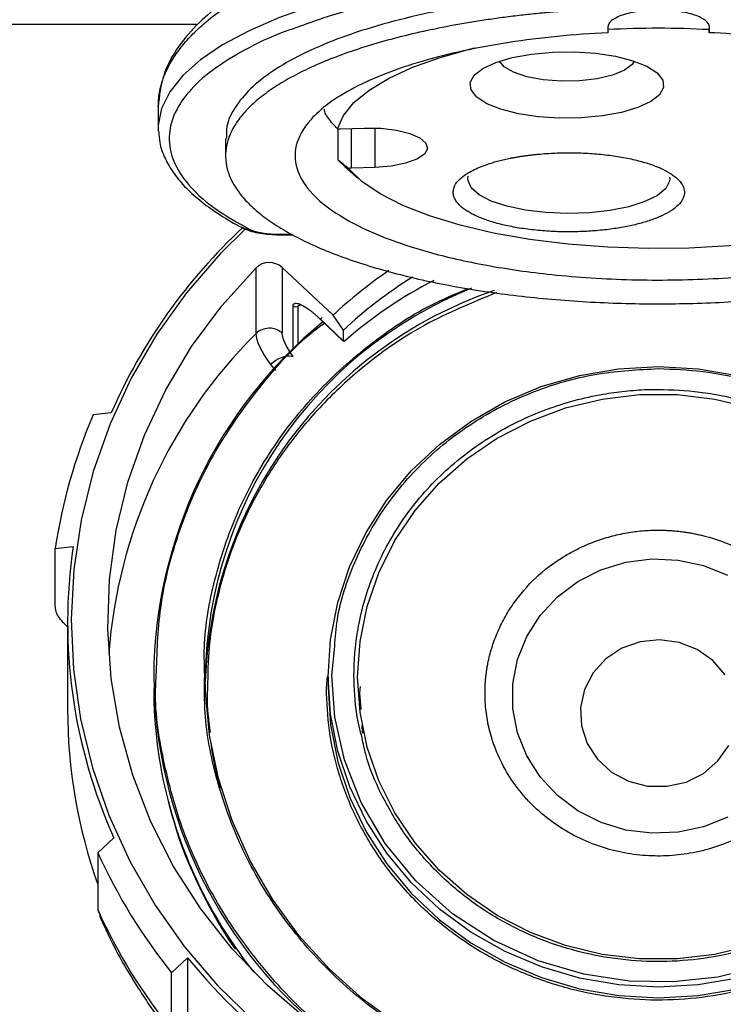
# Model space of a CAD drawing. Header units: inches. Extents: x 1.5 to 64.5, y 1.5 to 49.5.
# Tile 12 of 35: x 16 to 17.9, y 30.2 to 32.8. Entities that reach past the tile are written whole.
import ezdxf

# ---------------------------------------------------------------- set-up
doc = ezdxf.new("R2010")
doc.units = ezdxf.units.IN
doc.header["$LTSCALE"] = 6
doc.header["$MEASUREMENT"] = 0
doc.layers.add('DIMENSIONS', color=140, linetype='Continuous', lineweight=25)
doc.styles.add('SLDTEXTSTYLE0', font='TXT', dxfattribs={"width": 0.7})
doc.dimstyles.new('SLDDIMSTYLE0', dxfattribs={"dimtxt": 0.509766, "dimasz": 0.78, "dimexe": 0, "dimexo": 0.0625, "dimgap": 0.127441, "dimtad": 0, "dimtih": 1, "dimtoh": 1, "dimrnd": 1e-09, "dimzin": 12, "dimdsep": 46, "dimtxsty": 'SLDTEXTSTYLE0', "dimsah": 1, "dimcen": 0.09, "dimadec": 0, "dimazin": 3, "dimtfac": 1, "dimtofl": 0, "dimtmove": 0, "dimatfit": 3, "dimfxl": 0, "dimfrac": 2, "dimtolj": 1, "dimtzin": 12, "dimarcsym": 0})

# ---------------------------------------------------------------- blocks, each defined once
blk = doc.blocks.new('_D')
at = {"layer": 'DIMENSIONS'}
for p, q in [((13.2342, 33.3286), (13.2342, 24.8416)), ((20.9742, 33.3286), (20.9742, 24.8416)), ((13.2342, 25.5916), (15.624, 25.5916)), ((16.3147, 25.5916), (16.1436, 25.5916)), ((16.1436, 25.5916), (16.1436, 24.7815)), ((18.2536, 25.5916), (18.4248, 25.5916)), ((18.4248, 25.5916), (18.4248, 24.7815)), ((20.9742, 25.5916), (18.9443, 25.5916)), ((16.1436, 24.7815), (16.3147, 24.7815)), ((18.4248, 24.7815), (18.2536, 24.7815))]:
    blk.add_line(p, q, dxfattribs=at)
for points in [[(13.2342, 25.5916), (14.0142, 25.4716), (14.0142, 25.7116)], [(20.9742, 25.5916), (20.1942, 25.7116), (20.1942, 25.4716)]]:
    blk.add_solid(points, dxfattribs=at)
at = {"layer": 'DIMENSIONS', "char_height": 0.5, "attachment_point": 1, "style": 'SLDTEXTSTYLE0'}
for s, insert in [('7.74', (16.5268, 26.3503)), ('196.6', (16.3147, 25.426))]:
    blk.add_mtext(s, dxfattribs=dict(at, insert=insert))
blk = doc.blocks.new('_D_3')
at = {"layer": 'DIMENSIONS'}
for p, q in [((13.6588, 32.8123), (13.6588, 26.9149)), ((20.5499, 32.7847), (20.5499, 26.9149)), ((13.6588, 27.6649), (15.624, 27.6649)), ((16.3147, 27.6649), (16.1436, 27.6649)), ((16.1436, 27.6649), (16.1436, 26.8547)), ((18.2536, 27.6649), (18.4248, 27.6649)), ((18.4248, 27.6649), (18.4248, 26.8547)), ((20.5499, 27.6649), (18.9443, 27.6649)), ((16.1436, 26.8547), (16.3147, 26.8547)), ((18.4248, 26.8547), (18.2536, 26.8547))]:
    blk.add_line(p, q, dxfattribs=at)
for points in [[(13.6588, 27.6649), (14.4388, 27.5449), (14.4388, 27.7849)], [(20.5499, 27.6649), (19.7699, 27.7849), (19.7699, 27.5449)]]:
    blk.add_solid(points, dxfattribs=at)
at = {"layer": 'DIMENSIONS', "char_height": 0.5, "attachment_point": 1, "style": 'SLDTEXTSTYLE0'}
for s, insert in [('6.89', (16.5268, 28.4235)), ('175.0', (16.3147, 27.4992))]:
    blk.add_mtext(s, dxfattribs=dict(at, insert=insert))

msp = doc.modelspace()

# ---------------------------------------------------------------- linework, layer by layer
for p, q in [((16.4828, 32.8123), (13.9588, 32.8123)), ((17.5967, 32.8046), (17.5966, 32.7917)), ((17.5966, 32.7917), (17.5973, 32.79)), ((17.5973, 32.8055), (17.5973, 32.79)), ((17.8719, 32.8061), (17.8719, 32.79)), ((17.8719, 32.79), (17.8726, 32.7917)), ((17.8726, 32.8049), (17.8726, 32.7917)), ((17.8726, 32.7917), (17.8727, 32.8046)), ((16.3755, 32.5885), (16.3755, 32.5309)), ((16.3755, 32.5309), (16.3757, 32.5228)), ((16.8639, 32.529), (16.8639, 32.444)), ((16.8709, 32.529), (16.9356, 32.531)), ((16.9002, 32.422), (16.9002, 32.5299)), ((16.9649, 32.4241), (16.9649, 32.531)), ((16.5583, 32.5027), (16.5583, 32.4557)), ((16.8821, 32.4264), (16.8659, 32.4417)), ((16.8821, 32.4264), (16.9194, 32.3938)), ((16.9649, 32.4241), (16.9002, 32.422)), ((17.217, 32.3939), (17.2178, 32.4001)), ((17.7647, 32.3973), (17.765, 32.3939)), ((16.6972, 32.2428), (16.739, 32.2428)), ((16.6972, 32.2428), (16.6972, 32.241)), ((16.6972, 32.241), (16.7419, 32.241)), ((16.6405, 32.1508), (16.6405, 31.9723)), ((16.8504, 32.0223), (16.7124, 32.152)), ((16.7124, 32.152), (16.7124, 31.9735)), ((16.7419, 31.9312), (16.7419, 32.047)), ((16.7599, 32.0525), (16.756, 32.047)), ((16.756, 32.047), (16.7619, 32.0518)), ((16.756, 31.9449), (16.756, 32.047)), ((16.8787, 31.9821), (16.8504, 32.0223)), ((16.8144, 32.0133), (16.8787, 31.952)), ((16.8145, 32.0127), (16.8789, 31.9514)), ((16.8787, 31.952), (16.8787, 31.9821)), ((16.6802, 31.8883), (16.6945, 31.8728)), ((16.2478, 31.757), (16.1991, 31.7521)), ((16.0956, 31.3891), (16.1443, 31.3939)), ((16.0956, 31.2337), (16.0956, 31.3891)), ((16.1293, 31.1884), (16.1293, 30.9528)), ((16.8473, 31.0439), (16.8551, 31.1237)), ((16.8323, 31.0097), (16.8354, 31.0408)), ((16.8373, 31.0406), (16.8373, 31.0115)), ((16.9241, 31.0142), (16.9223, 30.996)), ((16.9223, 30.996), (16.9256, 30.9517)), ((16.2553, 30.6027), (16.2117, 30.5619)), ((16.2117, 30.5619), (16.2117, 30.4065)), ((16.2117, 30.4065), (16.2192, 30.3932)), ((16.4117, 30.2364), (16.4553, 30.2772)), ((16.4553, 30.2772), (16.4553, 30.0416)), ((16.4117, 30.081), (16.4117, 30.2364))]:
    msp.add_line(p, q)
at = {"flags": 128}
for points in [[(17.909, 32.9818), (17.776, 32.9864), (17.6424, 32.9864), (17.5094, 32.9819), (17.3784, 32.9728), (17.2507, 32.9592), (17.1277, 32.9414), (17.0105, 32.9194), (16.9003, 32.8936), (16.7982, 32.864), (16.7052, 32.8312), (16.6224, 32.7953), (16.5505, 32.7568), (16.4902, 32.716), (16.4421, 32.6733), (16.4068, 32.6292), (16.3846, 32.5842), (16.3757, 32.5386), (16.3755, 32.5309)], [(16.8627, 32.529), (16.8786, 32.5652), (16.9073, 32.6004), (16.9483, 32.6342), (17.001, 32.666), (17.0647, 32.6954), (17.1384, 32.7219), (17.2211, 32.7451), (17.2351, 32.7485)], [(17.7137, 32.6029), (17.6787, 32.5867), (17.634, 32.5735), (17.5819, 32.5641), (17.5249, 32.5589), (17.466, 32.5581), (17.4081, 32.5619), (17.3541, 32.57), (17.3066, 32.5819), (17.2682, 32.5972), (17.2406, 32.615), (17.2254, 32.6345), (17.2232, 32.6547), (17.2341, 32.6745), (17.2577, 32.693), (17.2927, 32.7092), (17.3374, 32.7223), (17.3895, 32.7317), (17.4465, 32.737), (17.5054, 32.7377), (17.5633, 32.734), (17.6173, 32.7259), (17.6647, 32.7139), (17.7032, 32.6987), (17.7307, 32.6808), (17.746, 32.6614), (17.7482, 32.6412), (17.7372, 32.6214), (17.7137, 32.6029)], [(17.6688, 32.7126), (17.6629, 32.7035), (17.6421, 32.6878), (17.6097, 32.6746), (17.568, 32.6649), (17.5203, 32.6594), (17.47, 32.6585), (17.4209, 32.6623), (17.3766, 32.6705), (17.3403, 32.6824), (17.3149, 32.6973), (17.3026, 32.7126)], [(16.9356, 32.531), (16.9803, 32.5303), (17.0225, 32.5253), (17.0588, 32.5164), (17.0864, 32.5044), (17.1029, 32.4902), (17.1071, 32.4749), (17.0985, 32.4599), (17.078, 32.4464), (17.0471, 32.4353), (17.0084, 32.4277), (16.9649, 32.4241)], [(18.0331, 32.2214), (17.9269, 32.2108), (17.8177, 32.2048), (17.7072, 32.2036), (17.5971, 32.2072), (17.4891, 32.2154), (17.3851, 32.2283), (17.2867, 32.2456), (17.1954, 32.267), (17.1128, 32.2921), (17.0401, 32.3206), (16.9784, 32.352), (16.9289, 32.3858), (16.8922, 32.4215)], [(17.765, 32.3939), (17.7645, 32.3865), (17.7542, 32.3665), (17.7316, 32.3478), (17.6977, 32.3311), (17.6542, 32.3174), (17.6031, 32.3071), (17.5467, 32.3009), (17.4877, 32.2989), (17.4289, 32.3014), (17.373, 32.3081), (17.3226, 32.3187), (17.28, 32.3328), (17.2473, 32.3497), (17.2261, 32.3687), (17.2172, 32.3887), (17.217, 32.3939)], [(16.6131, 32.2578), (16.5436, 32.189), (16.4525, 32.0837), (16.3718, 31.971), (16.3024, 31.8519), (16.2447, 31.7274), (16.1992, 31.5985), (16.1663, 31.4663), (16.1463, 31.3318), (16.1393, 31.1962), (16.1455, 31.0605), (16.1646, 30.9259), (16.1967, 30.7935), (16.2414, 30.6643), (16.2983, 30.5395), (16.367, 30.4201), (16.4469, 30.307), (16.5374, 30.2011), (16.6378, 30.1034)], [(16.6086, 32.258), (16.6083, 32.2582), (16.6065, 32.2592)], [(17.415, 29.8184), (17.2768, 29.8534), (17.1427, 29.9006), (17.0141, 29.9597), (16.892, 30.03), (16.7777, 30.111), (16.6721, 30.2019), (16.5762, 30.3019), (16.491, 30.41), (16.4172, 30.5253), (16.3554, 30.6467), (16.3062, 30.773), (16.2702, 30.9033), (16.2475, 31.0361), (16.2385, 31.1704), (16.2432, 31.3049), (16.2615, 31.4383), (16.2933, 31.5695), (16.3384, 31.6972), (16.3962, 31.8203), (16.4663, 31.9377), (16.548, 32.0482), (16.6405, 32.1508)], [(16.8373, 31.0405), (16.8439, 31.1421), (16.8634, 31.2422), (16.8956, 31.3394), (16.94, 31.4322), (16.996, 31.5193), (17.0628, 31.5995), (17.1394, 31.6714), (17.2247, 31.7342), (17.3174, 31.7869), (17.4161, 31.8287), (17.5195, 31.859), (17.6261, 31.8774), (17.7342, 31.8835), (17.8423, 31.8774), (17.9489, 31.859)], [(16.9173, 31.0407), (16.9238, 31.1367), (16.943, 31.2314), (16.9747, 31.3231), (17.0183, 31.4104), (17.0733, 31.4918), (17.1387, 31.5661), (17.2135, 31.6321), (17.2965, 31.6888), (17.3864, 31.7352), (17.4817, 31.7707), (17.5811, 31.7947), (17.6829, 31.8068), (17.7855, 31.8068), (17.8873, 31.7948), (17.9867, 31.7708)], [(17.9225, 30.6594), (17.8571, 30.6331), (17.7877, 30.6182), (17.7166, 30.6152), (17.6461, 30.6242), (17.5784, 30.6448), (17.5157, 30.6765), (17.4601, 30.7182), (17.4132, 30.7685), (17.3767, 30.8259), (17.3517, 30.8885), (17.339, 30.9543), (17.339, 31.0212), (17.3517, 31.087), (17.3767, 31.1496), (17.4132, 31.207), (17.46, 31.2574), (17.5156, 31.2991), (17.5783, 31.3308), (17.6459, 31.3515), (17.7165, 31.3605), (17.7876, 31.3575), (17.8569, 31.3426), (17.9224, 31.3163)], [(17.9155, 31.0457), (17.8822, 31.0848), (17.8396, 31.1149), (17.7904, 31.134), (17.7377, 31.1411), (17.6847, 31.1356), (17.6349, 31.1179), (17.5913, 31.0891), (17.5567, 31.0511), (17.5333, 31.0061)], [(18.618, 31.1068), (18.6205, 31.007), (18.6066, 30.8925), (18.5742, 30.776), (18.5223, 30.6613), (18.4509, 30.5528), (18.3616, 30.4547), (18.2573, 30.3708), (18.1419, 30.3037), (18.0199, 30.2549), (17.8959, 30.2245), (17.774, 30.2114), (17.6548, 30.2139), (17.5318, 30.2325), (17.408, 30.269), (17.2876, 30.3239), (17.1754, 30.3969), (17.0756, 30.4858), (16.992, 30.5878), (16.927, 30.6988), (16.8816, 30.8146), (16.8556, 30.9308), (16.8473, 31.0439), (16.8473, 31.0439)], [(17.4959, 29.9075), (17.3729, 29.9365), (17.2538, 29.9773), (17.1398, 30.0294), (17.0321, 30.0922), (16.9318, 30.1651), (16.8401, 30.2474), (16.7578, 30.338), (16.6859, 30.4361), (16.6251, 30.5406), (16.5761, 30.6505), (16.5394, 30.7645), (16.5153, 30.8815), (16.5042, 31.0001), (16.5033, 31.0424)], [(17.9491, 30.2222), (17.8426, 30.2039), (17.7345, 30.1977), (17.6264, 30.2038), (17.5198, 30.2222), (17.4164, 30.2524), (17.3176, 30.2942), (17.2249, 30.3468), (17.1396, 30.4096), (17.063, 30.4816), (16.9962, 30.5617), (16.9401, 30.6488), (16.8957, 30.7416), (16.8634, 30.8388), (16.8439, 30.9389), (16.8373, 31.0405)], [(17.9869, 30.3105), (17.8875, 30.2865), (17.7858, 30.2744), (17.6832, 30.2744), (17.5814, 30.2865), (17.482, 30.3104), (17.3866, 30.3459), (17.2967, 30.3923), (17.2137, 30.449), (17.1389, 30.515), (17.0734, 30.5893), (17.0185, 30.6706), (16.9748, 30.7579), (16.943, 30.8496), (16.9238, 30.9443), (16.9173, 31.0405), (16.9173, 31.0407)], [(16.8373, 31.0114), (16.8439, 30.9098), (16.8634, 30.8097), (16.8957, 30.7125), (16.9401, 30.6197), (16.9962, 30.5326), (17.063, 30.4525), (17.1396, 30.3805), (17.2249, 30.3178), (17.3176, 30.2651), (17.4164, 30.2234), (17.5198, 30.1931), (17.6264, 30.1748), (17.7345, 30.1686), (17.8426, 30.1748), (17.9491, 30.1932)], [(17.5333, 31.0061), (17.5225, 30.9571), (17.525, 30.9071), (17.5407, 30.8593), (17.5685, 30.8166), (17.6067, 30.7817), (17.653, 30.7569), (17.7044, 30.7437), (17.7576, 30.7429), (17.8094, 30.7546), (17.8565, 30.778), (17.8959, 30.8117), (17.9252, 30.8536)]]:
    msp.add_lwpolyline(points, dxfattribs=at)
for centre, radius, start, end in [((17.7343, 30.2634), 2.5386, 86.8941, 93.095), ((16.8671, 32.6455), 0.1166, 267.8272, 271.8342), ((16.9037, 32.3113), 0.1108, 91.804, 95.9492), ((17.6281, 31.1552), 1.5058, 132.728, 156.4429), ((16.6174, 32.2761), 0.0201, 244.1152, 283.8108), ((16.6771, 32.1137), 0.0521, 47.3305, 134.5416), ((17.6949, 31.123), 1.2336, 124.1599, 133.1963), ((17.7, 31.1067), 1.2003, 121.8453, 133.1747), ((17.6598, 31.0237), 1.1566, 111.9751, 179.0723), ((17.6643, 30.9908), 1.1614, 108.917, 178.2197), ((17.6202, 31.0331), 1.2569, 129.3717, 179.5741), ((17.602, 31.0046), 1.3641, 134.8135, 175.882), ((17.5606, 31.1679), 1.4816, 156.774, 171.414), ((17.5552, 31.1884), 1.4258, 171.7135, 204.2558), ((17.6223, 31.0521), 1.259, 180.4433, 232.1216), ((17.5775, 31.0083), 1.2142, 180.0081, 194.3746), ((17.5557, 30.9535), 1.4264, 180.0299, 199.5621), ((17.6171, 31.0206), 1.2556, 194.4711, 218.5303), ((17.6093, 31.1967), 1.535, 204.427, 218.7245), ((17.6093, 31.0413), 1.535, 204.427, 218.7245), ((17.694, 31.2852), 1.597, 219.1401, 249.2901)]:
    msp.add_arc(centre, radius, start, end)
msp.add_ellipse((17.7343, 31.1347), major_axis=(1.1926, -0.2227), ratio=0.918429, start_param=2.269204, end_param=2.51855)
for points, knots in [([(17.5203, 33.1441), (17.4825, 33.1419), (17.3952, 33.1367), (17.2686, 33.1206), (17.1473, 33.1001), (17.0391, 33.0767), (16.9412, 33.0509), (16.85, 33.0218), (16.77, 32.9915), (16.6971, 32.9591), (16.6222, 32.9198), (16.5496, 32.8726), (16.4822, 32.8157), (16.4266, 32.751), (16.3843, 32.6739), (16.3785, 32.6181), (16.3755, 32.5886)], [0, 0, 0, 0, 0.060497, 0.139915, 0.209186, 0.268253, 0.333568, 0.394395, 0.452082, 0.506625, 0.565522, 0.643899, 0.715872, 0.799216, 0.893944, 1, 1, 1, 1]), ([(16.3758, 32.5885), (16.3759, 32.5967), (16.3762, 32.6132), (16.3804, 32.6364), (16.3859, 32.6563), (16.3918, 32.6725), (16.3989, 32.6892), (16.4084, 32.7075), (16.4208, 32.7275), (16.4346, 32.7467), (16.4495, 32.7649), (16.4654, 32.7823), (16.4821, 32.7987), (16.5097, 32.8236), (16.5513, 32.8557), (16.611, 32.8936), (16.6785, 32.9296), (16.7543, 32.9636), (16.8385, 32.9953), (16.9437, 33.0286), (17.0733, 33.0612), (17.2295, 33.0899), (17.3906, 33.1106), (17.5009, 33.1174), (17.5556, 33.1207)], [0, 0, 0, 0, 0.031567, 0.063588, 0.089286, 0.108659, 0.126895, 0.154303, 0.18079, 0.206356, 0.231001, 0.254725, 0.277527, 0.299408, 0.359438, 0.416907, 0.471815, 0.532807, 0.592177, 0.649927, 0.739643, 0.827891, 0.914675, 1, 1, 1, 1]), ([(17.7084, 32.9482), (17.6514, 32.9476), (17.5308, 32.9463), (17.3493, 32.9328), (17.1682, 32.9103), (16.9997, 32.8784), (16.8603, 32.8435), (16.7866, 32.8167), (16.7566, 32.8057)], [0, 0, 0, 0, 0.159701, 0.338005, 0.518258, 0.698511, 0.876814, 1, 1, 1, 1]), ([(17.5191, 32.8982), (17.4691, 32.8943), (17.3692, 32.8866), (17.2265, 32.8667), (17.0922, 32.8411), (16.9688, 32.8096), (16.8585, 32.7729), (16.7631, 32.7316), (16.6843, 32.6863), (16.6232, 32.638), (16.5818, 32.5874), (16.56, 32.5419), (16.5605, 32.5136), (16.5607, 32.5027)], [0, 0, 0, 0, 0.094168, 0.188336, 0.282505, 0.376673, 0.470841, 0.565009, 0.659177, 0.753345, 0.847514, 0.941682, 1, 1, 1, 1]), ([(17.5191, 32.8512), (17.5128, 32.8508), (17.5002, 32.8499), (17.4813, 32.8486), (17.4625, 32.8471), (17.4437, 32.8455), (17.4157, 32.843), (17.3787, 32.8392), (17.333, 32.8339), (17.2879, 32.828), (17.2289, 32.8192), (17.1571, 32.8067), (17.075, 32.7893), (16.9972, 32.7697), (16.9244, 32.748), (16.8571, 32.7243), (16.7957, 32.6988), (16.7406, 32.6716), (16.6921, 32.6431), (16.6508, 32.6132), (16.6167, 32.5823), (16.5901, 32.5505), (16.5712, 32.5181), (16.5602, 32.4853), (16.5571, 32.4522), (16.5619, 32.4192), (16.5746, 32.3865), (16.5951, 32.3542), (16.6232, 32.3226), (16.6589, 32.2919), (16.7018, 32.2623), (16.7517, 32.234), (16.8081, 32.2072), (16.8709, 32.182), (16.9394, 32.1587), (17.0133, 32.1374), (17.092, 32.1183), (17.1751, 32.1014), (17.2619, 32.0869), (17.3519, 32.0749), (17.4445, 32.0655), (17.539, 32.0587), (17.6349, 32.0545), (17.7314, 32.0531), (17.8279, 32.0543), (17.9238, 32.0583), (18.0185, 32.065), (18.1112, 32.0743), (18.2014, 32.0861), (18.2884, 32.1005), (18.3717, 32.1172), (18.4507, 32.1362), (18.5249, 32.1574), (18.5938, 32.1805), (18.6569, 32.2056), (18.7137, 32.2323), (18.764, 32.2605), (18.8073, 32.29), (18.8435, 32.3207), (18.8721, 32.3522), (18.8931, 32.3845), (18.9063, 32.4172), (18.9115, 32.4502), (18.9089, 32.4833), (18.8984, 32.5161), (18.88, 32.5485), (18.8539, 32.5804), (18.8202, 32.6113), (18.7861, 32.6363), (18.7553, 32.6556), (18.7304, 32.6698), (18.7039, 32.6836), (18.6789, 32.6955), (18.656, 32.7056), (18.6357, 32.7142), (18.6216, 32.7197), (18.6145, 32.7225)], [0, 0, 0, 0, 0.003126, 0.006251, 0.009376, 0.012502, 0.015629, 0.023441, 0.031257, 0.039069, 0.046885, 0.062509, 0.078134, 0.093759, 0.109383, 0.125008, 0.140633, 0.156257, 0.171882, 0.187507, 0.203131, 0.218756, 0.234381, 0.250005, 0.26563, 0.281255, 0.296879, 0.312504, 0.328129, 0.343753, 0.359378, 0.375003, 0.390627, 0.406252, 0.421877, 0.437501, 0.453126, 0.468751, 0.484375, 0.5, 0.515625, 0.531249, 0.546874, 0.562499, 0.578123, 0.593748, 0.609373, 0.624997, 0.640622, 0.656247, 0.671871, 0.687496, 0.703121, 0.718745, 0.73437, 0.749995, 0.765619, 0.781244, 0.796869, 0.812494, 0.828118, 0.843743, 0.859368, 0.874992, 0.890617, 0.906242, 0.921866, 0.937491, 0.953116, 0.960928, 0.968743, 0.976556, 0.984371, 0.989581, 0.994789, 1, 1, 1, 1]), ([(17.8727, 32.8046), (17.8727, 32.8108), (17.8691, 32.817), (17.8553, 32.8284), (17.8451, 32.8336), (17.8195, 32.8423), (17.8042, 32.8458), (17.7709, 32.8506), (17.7528, 32.8518), (17.7167, 32.8518), (17.6986, 32.8506), (17.6652, 32.8458), (17.6499, 32.8423), (17.6244, 32.8336), (17.6142, 32.8284), (17.6003, 32.817), (17.5967, 32.8108), (17.5967, 32.8046)], [0, 0, 0, 0, 0.125, 0.125, 0.25, 0.25, 0.375, 0.375, 0.5, 0.5, 0.625, 0.625, 0.75, 0.75, 0.875, 0.875, 1, 1, 1, 1]), ([(16.7566, 32.8057), (16.7435, 32.8013), (16.6875, 32.7825), (16.6076, 32.7431), (16.5188, 32.6884), (16.4537, 32.6285), (16.4134, 32.5648), (16.4008, 32.499), (16.4165, 32.4333), (16.4603, 32.3698), (16.5273, 32.3101), (16.5909, 32.2742), (16.6222, 32.2566)], [0, 0, 0, 0, 0.031596, 0.135693, 0.23979, 0.347193, 0.45692, 0.567846, 0.678773, 0.7885, 0.895903, 1, 1, 1, 1]), ([(17.5973, 32.79), (17.5046, 32.7856), (17.4139, 32.7766), (17.2433, 32.7503), (17.1636, 32.733), (17.0215, 32.6914), (16.9591, 32.6671), (16.8568, 32.6135), (16.8169, 32.5843), (16.7898, 32.5536)], [0, 0, 0, 0, 0.25, 0.25, 0.5, 0.5, 0.75, 0.75, 1, 1, 1, 1]), ([(18.6356, 32.5934), (18.6016, 32.6194), (18.5581, 32.6439), (18.4545, 32.6883), (18.3944, 32.7083), (18.2615, 32.7425), (18.1887, 32.7568), (18.0351, 32.7785), (17.9542, 32.7861), (17.8719, 32.79)], [0, 0, 0, 0, 0.25, 0.25, 0.5, 0.5, 0.75, 0.75, 1, 1, 1, 1]), ([(16.8627, 32.529), (16.8582, 32.5335), (16.8538, 32.5381), (16.8454, 32.5477), (16.8414, 32.5527), (16.8344, 32.5625), (16.8313, 32.5674), (16.8274, 32.5761), (16.8266, 32.5798), (16.8275, 32.582)], [0, 0, 0, 0, 0.25, 0.25, 0.5, 0.5, 0.75, 0.75, 1, 1, 1, 1]), ([(16.7898, 32.5536), (16.7695, 32.5308), (16.7563, 32.5071), (16.7449, 32.4595), (16.7466, 32.4354), (16.7649, 32.388), (16.7814, 32.3646), (16.8285, 32.3196), (16.859, 32.2979), (16.8959, 32.2776)], [0, 0, 0, 0, 0.25, 0.25, 0.5, 0.5, 0.75, 0.75, 1, 1, 1, 1]), ([(16.377, 32.5214), (16.3775, 32.5114), (16.3787, 32.4868), (16.3929, 32.4484), (16.4169, 32.407), (16.4506, 32.3675), (16.4927, 32.3298), (16.544, 32.2943), (16.5829, 32.2704), (16.6069, 32.259), (16.6087, 32.2582)], [0, 0, 0, 0, 0.099947, 0.245562, 0.3932954, 0.5420078, 0.6907372, 0.8393052, 0.9878724, 1, 1, 1, 1]), ([(16.8659, 32.4417), (16.8639, 32.4438), (16.8635, 32.4446), (16.8652, 32.4437), (16.8673, 32.4422), (16.8728, 32.4379), (16.8762, 32.4352), (16.8837, 32.4289), (16.8878, 32.4253), (16.8922, 32.4215)], [0, 0, 0, 0, 0.25, 0.25, 0.5, 0.5, 0.75, 0.75, 1, 1, 1, 1]), ([(17.22, 32.3022), (17.2181, 32.3033), (17.2143, 32.3056), (17.2091, 32.3091), (17.2042, 32.3127), (17.1997, 32.3163), (17.1933, 32.322), (17.1862, 32.3299), (17.18, 32.3402), (17.1768, 32.3509), (17.1768, 32.3655), (17.185, 32.3838), (17.204, 32.4012), (17.225, 32.4139), (17.243, 32.4227), (17.2632, 32.4307), (17.2826, 32.437), (17.3004, 32.4419), (17.3159, 32.4457), (17.3268, 32.448), (17.3323, 32.4492)], [0, 0, 0, 0, 0.0233375, 0.0466315, 0.0699131, 0.0932139, 0.1165649, 0.1783076, 0.2400921, 0.3044089, 0.3687678, 0.5000057, 0.6312436, 0.6955604, 0.7599193, 0.8216619, 0.8834464, 0.9223124, 0.9611152, 1, 1, 1, 1]), ([(17.3323, 32.4492), (17.3355, 32.4498), (17.3418, 32.451), (17.3515, 32.4527), (17.3614, 32.4543), (17.3714, 32.4558), (17.3816, 32.4572), (17.3919, 32.4584), (17.4024, 32.4595), (17.4246, 32.4616), (17.4592, 32.4638), (17.507, 32.4642), (17.5549, 32.4621), (17.6015, 32.4575), (17.6453, 32.4505), (17.6845, 32.4416), (17.7187, 32.431), (17.747, 32.4193), (17.7699, 32.4066), (17.7877, 32.3928), (17.7999, 32.3779), (17.8058, 32.3619), (17.8047, 32.3456), (17.796, 32.3292), (17.7802, 32.3135), (17.7578, 32.2991), (17.7298, 32.2861), (17.6979, 32.2752), (17.6627, 32.2661), (17.6245, 32.2589), (17.583, 32.2534), (17.5381, 32.2499), (17.4911, 32.2486), (17.443, 32.2499), (17.3957, 32.2537), (17.3509, 32.2599), (17.3098, 32.2682), (17.2798, 32.2767), (17.2586, 32.2841), (17.2445, 32.2898), (17.2315, 32.2958), (17.2238, 32.3001), (17.22, 32.3022)], [0, 0, 0, 0, 0.00743, 0.014833, 0.022219, 0.029596, 0.036974, 0.044361, 0.051766, 0.059199, 0.091049, 0.122912, 0.155774, 0.188649, 0.220997, 0.253359, 0.283801, 0.314257, 0.343213, 0.372183, 0.403391, 0.434613, 0.467302, 0.500004, 0.532693, 0.565396, 0.596604, 0.627826, 0.656782, 0.685752, 0.716194, 0.74665, 0.778998, 0.811359, 0.844221, 0.877097, 0.908946, 0.94081, 0.955641, 0.970401, 0.985164, 1, 1, 1, 1]), ([(17.4445, 32.133), (17.5151, 32.1256), (17.5882, 32.1209), (17.7355, 32.1172), (17.8098, 32.1182), (17.9559, 32.1258), (18.0277, 32.1324), (18.1651, 32.151), (18.2308, 32.1629), (18.3527, 32.1914), (18.409, 32.208), (18.5092, 32.2451), (18.5533, 32.2656), (18.6269, 32.3094), (18.6565, 32.3328), (18.6997, 32.3811), (18.7134, 32.4061), (18.7187, 32.4313)], [0, 0, 0, 0, 0.125, 0.125, 0.25, 0.25, 0.375, 0.375, 0.5, 0.5, 0.625, 0.625, 0.75, 0.75, 0.875, 0.875, 1, 1, 1, 1]), ([(16.6065, 32.2592), (16.6122, 32.2567), (16.6234, 32.2516), (16.6459, 32.2461), (16.6709, 32.2424), (16.6885, 32.2419), (16.6972, 32.2416)], [0, 0, 0, 0, 0.252572, 0.503454, 0.752609, 1, 1, 1, 1]), ([(16.6222, 32.2566), (16.6232, 32.2561), (16.6253, 32.255), (16.6287, 32.2536), (16.6323, 32.2522), (16.6376, 32.2504), (16.6449, 32.2484), (16.6545, 32.2464), (16.6647, 32.2448), (16.6754, 32.2436), (16.6863, 32.2429), (16.6936, 32.2428), (16.6972, 32.2428)], [0, 0, 0, 0, 0.06163, 0.12306, 0.18452, 0.246234, 0.373031, 0.500056, 0.626852, 0.753877, 0.876882, 1, 1, 1, 1]), ([(17.1087, 32.1947), (17.1581, 32.1808), (17.2115, 32.1686), (17.3242, 32.1479), (17.3834, 32.1395), (17.4445, 32.133)], [0, 0, 0, 0, 0.5, 0.5, 1, 1, 1, 1]), ([(16.5019, 31.044), (16.5011, 31.0694), (16.4982, 31.1567), (16.5259, 31.3064), (16.5857, 31.4879), (16.6797, 31.6597), (16.802, 31.815), (16.9485, 31.9461), (17.0885, 32.0408), (17.1831, 32.0809), (17.2177, 32.0955)], [0, 0, 0, 0, 0.057701, 0.198067, 0.342257, 0.48844, 0.634622, 0.778813, 0.919178, 1, 1, 1, 1]), ([(17.2947, 32.084), (17.2282, 32.0567), (17.0896, 31.9999), (16.9267, 31.8827), (16.799, 31.7596), (16.7055, 31.642), (16.6299, 31.5166), (16.5725, 31.3866), (16.5338, 31.2549), (16.5116, 31.1289), (16.5101, 31.0471), (16.5094, 31.0096)], [0, 0, 0, 0, 0.147091, 0.306795, 0.413314, 0.51898, 0.62358, 0.724506, 0.823008, 0.91891, 1, 1, 1, 1]), ([(16.7419, 32.047), (16.7419, 32.0476), (16.742, 32.0489), (16.7423, 32.0505), (16.7429, 32.0519), (16.7437, 32.053), (16.7448, 32.0539), (16.746, 32.0546), (16.7488, 32.0554), (16.7539, 32.0552), (16.7629, 32.052), (16.7739, 32.046), (16.7844, 32.0387), (16.7934, 32.0317), (16.8003, 32.026), (16.8073, 32.0199), (16.812, 32.0155), (16.8144, 32.0133)], [0, 0, 0, 0, 0.035481, 0.07085, 0.106227, 0.141733, 0.177485, 0.2136, 0.250191, 0.37559, 0.499877, 0.623932, 0.749411, 0.812846, 0.875333, 0.937504, 1, 1, 1, 1]), ([(16.756, 32.047), (16.7541, 32.0453), (16.7516, 32.0443), (16.7463, 32.0443), (16.7438, 32.0453), (16.7419, 32.047)], [0, 0, 0, 0, 0.5, 0.5, 1, 1, 1, 1]), ([(16.8144, 32.0133), (16.8143, 32.0125), (16.8149, 32.0123), (16.8172, 32.0133), (16.8189, 32.0145), (16.8206, 32.0161)], [0, 0, 0, 0, 0.5, 0.5, 1, 1, 1, 1]), ([(16.3704, 31.0436), (16.3723, 31.105), (16.3763, 31.2388), (16.4292, 31.4414), (16.5189, 31.6452), (16.6477, 31.8284), (16.7531, 31.948), (16.8205, 31.9966), (16.8267, 32.0011)], [0, 0, 0, 0, 0.1698814, 0.370812, 0.574705, 0.7785981, 0.9795286, 1, 1, 1, 1]), ([(16.7124, 31.9735), (16.7043, 31.9811), (16.6786, 31.9925), (16.651, 31.9828), (16.6405, 31.9723)], [0, 0, 0, 0, 0.428571, 1, 1, 1, 1]), ([(16.879, 31.9515), (16.8789, 31.9515), (16.8787, 31.9516), (16.8787, 31.9519), (16.8787, 31.952)], [0, 0, 0, 0, 0.483469, 1, 1, 1, 1]), ([(16.6802, 31.8883), (16.6907, 31.8985), (16.7158, 31.9132), (16.7361, 31.913), (16.742, 31.9102)], [0, 0, 0, 0, 0.571429, 1, 1, 1, 1]), ([(16.8551, 31.1237), (16.8568, 31.1477), (16.8623, 31.2255), (16.8973, 31.3277), (16.9452, 31.428), (17.0063, 31.526), (17.1026, 31.6375), (17.2444, 31.7459), (17.4034, 31.8228), (17.5687, 31.8692), (17.6801, 31.8748), (17.7342, 31.8775)], [0, 0, 0, 0, 0.058843, 0.190375, 0.258971, 0.327552, 0.46746, 0.607368, 0.744369, 0.875901, 1, 1, 1, 1]), ([(17.7342, 31.8775), (17.7744, 31.876), (17.8569, 31.873), (17.9807, 31.8476), (18.1039, 31.8052), (18.2221, 31.7441), (18.3307, 31.6656), (18.4254, 31.5718), (18.5029, 31.4664), (18.5619, 31.3533), (18.5993, 31.2368), (18.6172, 31.154), (18.618, 31.1109), (18.618, 31.1068)], [0, 0, 0, 0, 0.091027, 0.18641, 0.285436, 0.387184, 0.490553, 0.594337, 0.697296, 0.798251, 0.896155, 0.990154, 1, 1, 1, 1]), ([(16.9073, 31.0439), (16.9074, 31.0492), (16.9074, 31.0597), (16.908, 31.0755), (16.9088, 31.0913), (16.91, 31.107), (16.9115, 31.1228), (16.9134, 31.1385), (16.9156, 31.1541), (16.9182, 31.1697), (16.9247, 31.2049), (16.9382, 31.259), (16.9645, 31.3314), (16.9987, 31.402), (17.0412, 31.4704), (17.0912, 31.5348), (17.1484, 31.5944), (17.2119, 31.6482), (17.2804, 31.6952), (17.3531, 31.7352), (17.4283, 31.7673), (17.5053, 31.792), (17.5673, 31.8058), (17.6136, 31.813), (17.6436, 31.8166), (17.6737, 31.8192), (17.7039, 31.8209), (17.7241, 31.8211), (17.7342, 31.8212)], [0, 0, 0, 0, 0.012971, 0.025923, 0.038863, 0.051795, 0.064724, 0.077657, 0.090598, 0.103553, 0.116527, 0.17826, 0.240008, 0.304315, 0.368637, 0.434311, 0.500002, 0.565677, 0.631368, 0.695674, 0.759996, 0.821729, 0.883478, 0.906811, 0.930098, 0.953372, 0.976662, 1, 1, 1, 1]), ([(17.7342, 31.8212), (17.7717, 31.8198), (17.8486, 31.8169), (17.964, 31.7932), (18.0789, 31.7538), (18.1891, 31.6967), (18.2903, 31.6235), (18.3786, 31.5361), (18.451, 31.4378), (18.5056, 31.3323), (18.5417, 31.2238), (18.5607, 31.1157), (18.5619, 31.0087), (18.5569, 30.9359), (18.5467, 30.8998), (18.5463, 30.8983)], [0, 0, 0, 0, 0.077364, 0.15843, 0.242593, 0.329068, 0.416922, 0.505128, 0.592633, 0.678435, 0.761644, 0.841534, 0.918021, 0.996675, 1, 1, 1, 1]), ([(17.7343, 31.4388), (17.7387, 31.4387), (17.7474, 31.4387), (17.7606, 31.4381), (17.7737, 31.4373), (17.7867, 31.4361), (17.7997, 31.4346), (17.8126, 31.4327), (17.8255, 31.4305), (17.8384, 31.4279), (17.8512, 31.425), (17.8824, 31.417), (17.9309, 31.4003), (17.983, 31.3732), (18.022, 31.3472), (18.0594, 31.3179), (18.1013, 31.2764), (18.1425, 31.2204), (18.1734, 31.1607), (18.1942, 31.099), (18.2049, 31.0371), (18.2064, 30.9756), (18.1987, 30.9139), (18.1816, 30.8522), (18.1539, 30.7914), (18.1162, 30.734), (18.0688, 30.682), (18.0134, 30.6374), (17.9524, 30.602), (17.8876, 30.5759), (17.822, 30.5598), (17.7564, 30.5526), (17.6909, 30.554), (17.6251, 30.564), (17.5593, 30.5835), (17.4958, 30.6125), (17.4362, 30.6512), (17.392, 30.6906), (17.3608, 30.7257), (17.3331, 30.7624), (17.3043, 30.8113), (17.285, 30.8608), (17.2747, 30.8982), (17.2696, 30.9224), (17.266, 30.9468), (17.2637, 30.9714), (17.2635, 30.9878), (17.2633, 30.9961)], [0, 0, 0, 0, 0.005947, 0.011875, 0.01779, 0.023695, 0.029597, 0.035498, 0.041404, 0.04732, 0.053249, 0.059198, 0.091048, 0.122908, 0.139316, 0.155733, 0.188665, 0.221335, 0.25337, 0.283813, 0.314265, 0.343222, 0.372189, 0.403398, 0.434617, 0.467115, 0.500003, 0.532891, 0.565389, 0.596598, 0.627817, 0.656774, 0.685741, 0.716184, 0.746636, 0.77867, 0.811341, 0.844272, 0.86068, 0.877098, 0.908948, 0.940808, 0.952682, 0.964501, 0.976302, 0.988123, 1, 1, 1, 1]), ([(17.2633, 30.9961), (17.2633, 30.9999), (17.2634, 31.0077), (17.2639, 31.0192), (17.2647, 31.0308), (17.2658, 31.0423), (17.2673, 31.0538), (17.269, 31.0652), (17.273, 31.0869), (17.2809, 31.1186), (17.2959, 31.1598), (17.3153, 31.2), (17.3477, 31.2521), (17.3988, 31.3113), (17.4618, 31.3594), (17.5172, 31.3898), (17.56, 31.4081), (17.6039, 31.4222), (17.6406, 31.4303), (17.6698, 31.4348), (17.6912, 31.4371), (17.7127, 31.4385), (17.7271, 31.4387), (17.7343, 31.4388)], [0, 0, 0, 0, 0.016677, 0.033328, 0.049962, 0.066591, 0.083228, 0.099882, 0.116567, 0.178316, 0.240093, 0.304416, 0.368767, 0.500003, 0.63124, 0.695563, 0.759914, 0.821663, 0.88344, 0.912605, 0.941713, 0.970824, 1, 1, 1, 1]), ([(16.1293, 31.176), (16.1186, 31.1869), (16.0982, 31.2077), (16.0965, 31.2253), (16.0956, 31.2337)], [0, 0, 0, 0, 0.525091, 1, 1, 1, 1]), ([(16.9486, 29.9993), (16.9068, 30.0269), (16.8009, 30.0967), (16.661, 30.2414), (16.5324, 30.4214), (16.4402, 30.6145), (16.3869, 30.8137), (16.3641, 30.958), (16.3698, 31.0345), (16.3704, 31.0436)], [0, 0, 0, 0, 0.117253, 0.297223, 0.474578, 0.646924, 0.812263, 0.977603, 1, 1, 1, 1]), ([(17.4949, 29.9046), (17.4333, 29.9187), (17.3078, 29.9475), (17.1286, 30.0262), (16.9601, 30.1317), (16.8106, 30.2643), (16.6866, 30.4181), (16.592, 30.5867), (16.5308, 30.7627), (16.5002, 30.9164), (16.5014, 31.0099), (16.5019, 31.044)], [0, 0, 0, 0, 0.111679, 0.227803, 0.347092, 0.468029, 0.588965, 0.708254, 0.824378, 0.936057, 1, 1, 1, 1]), ([(16.9294, 30.8743), (16.924, 30.8956), (16.9098, 30.9513), (16.9083, 31.0086), (16.9073, 31.0439)], [0, 0, 0, 0, 0.3826571, 1, 1, 1, 1]), ([(16.5094, 31.0096), (16.509, 31.0028), (16.5069, 30.9626), (16.5123, 30.9226), (16.5167, 30.8894)], [0, 0, 0, 0, 0.170113, 1, 1, 1, 1]), ([(18.6345, 31.0099), (18.635, 30.9973), (18.6371, 30.9457), (18.6232, 30.8535), (18.5912, 30.7349), (18.5381, 30.6183), (18.4656, 30.5079), (18.3748, 30.4082), (18.2687, 30.3228), (18.1513, 30.2546), (18.0272, 30.2049), (17.901, 30.1739), (17.776, 30.1605), (17.6514, 30.1631), (17.5259, 30.1822), (17.3999, 30.2193), (17.2775, 30.2751), (17.1634, 30.3493), (17.0619, 30.4398), (16.9769, 30.5435), (16.9107, 30.6564), (16.8648, 30.7742), (16.8373, 30.8925), (16.834, 30.9712), (16.8323, 31.0097)], [0, 0, 0, 0, 0.014184, 0.05824, 0.104267, 0.151894, 0.20065, 0.24999, 0.29933, 0.348086, 0.395712, 0.44174, 0.485796, 0.528638, 0.573386, 0.619994, 0.668053, 0.717067, 0.766473, 0.815682, 0.864118, 0.91126, 0.956667, 1, 1, 1, 1]), ([(16.9287, 30.9087), (16.9288, 30.9032), (16.9289, 30.8959), (16.9307, 30.8888), (16.9311, 30.8869)], [0, 0, 0, 0, 0.740861, 1, 1, 1, 1]), ([(18.5463, 30.8983), (18.5378, 30.8633), (18.52, 30.7904), (18.4711, 30.6851), (18.4049, 30.5838), (18.3215, 30.4924), (18.2243, 30.4141), (18.1166, 30.3516), (18.0028, 30.306), (17.8871, 30.2776), (17.7725, 30.2653), (17.6583, 30.2677), (17.5433, 30.2852), (17.4277, 30.3192), (17.3155, 30.3704), (17.2108, 30.4384), (17.1179, 30.5214), (17.0397, 30.6164), (16.9799, 30.7202), (16.9431, 30.807), (16.9324, 30.8595), (16.9294, 30.8743)], [0, 0, 0, 0, 0.050782, 0.1055439, 0.1616038, 0.2183359, 0.275068, 0.3311279, 0.3858898, 0.4388134, 0.4894692, 0.5387301, 0.5901821, 0.643772, 0.6990315, 0.7553882, 0.812196, 0.8687773, 0.9244705, 0.9786746, 1, 1, 1, 1]), ([(16.5192, 30.8592), (16.5194, 30.8571), (16.5226, 30.8161), (16.5337, 30.776), (16.5442, 30.738)], [0, 0, 0, 0, 0.050035, 1, 1, 1, 1]), ([(16.4032, 30.7028), (16.4098, 30.677), (16.4265, 30.6114), (16.4667, 30.5089), (16.5214, 30.401), (16.5618, 30.3315), (16.5848, 30.301), (16.5848, 30.301)], [0, 0, 0, 0, 0.180896, 0.460592, 0.743892, 0.99933, 1, 1, 1, 1]), ([(16.2159, 30.3916), (16.2286, 30.3634), (16.2605, 30.2929), (16.3226, 30.1905), (16.3785, 30.1078), (16.4129, 30.0672), (16.42, 30.0588)], [0, 0, 0, 0, 0.237589, 0.59473, 0.916068, 1, 1, 1, 1])]:
    msp.add_open_spline(points, degree=3, knots=knots)
for points in [[(16.8959, 32.2776), (16.9529, 32.2462), (17.0251, 32.2181), (17.1087, 32.1947)], [(16.6405, 31.9723), (16.6405, 31.9549), (16.655, 31.9241), (16.6802, 31.8883)], [(16.742, 31.9102), (16.7232, 31.9372), (16.7124, 31.9604), (16.7124, 31.9735)], [(16.8852, 31.9546), (16.8828, 31.9525), (16.8806, 31.9512), (16.8795, 31.9512)]]:
    msp.add_open_spline(points, degree=3)

# ---------------------------------------------------------------- dimensions: what is measured, and where the dimension line sits
at = {"layer": 'DIMENSIONS'}
dim = msp.add_linear_dim(base=(20.9742, 25.5916), p1=(13.2342, 33.6286), p2=(20.9742, 33.6286), dimstyle='SLDDIMSTYLE0', dxfattribs=at)
dim.commit()
dim.dimension.update_dxf_attribs({"geometry": '_D', "text_midpoint": (17.2842, 25.5916), "dimtype": 160})
dim = msp.add_linear_dim(base=(20.5499, 27.6649), p1=(13.6588, 33.1123), p2=(20.5499, 33.0847), angle=0, dimstyle='SLDDIMSTYLE0', dxfattribs=at)
dim.commit()
dim.dimension.update_dxf_attribs({"geometry": '_D_3', "text_midpoint": (17.2842, 27.6649), "dimtype": 160})

doc.saveas('drawing.dxf')
